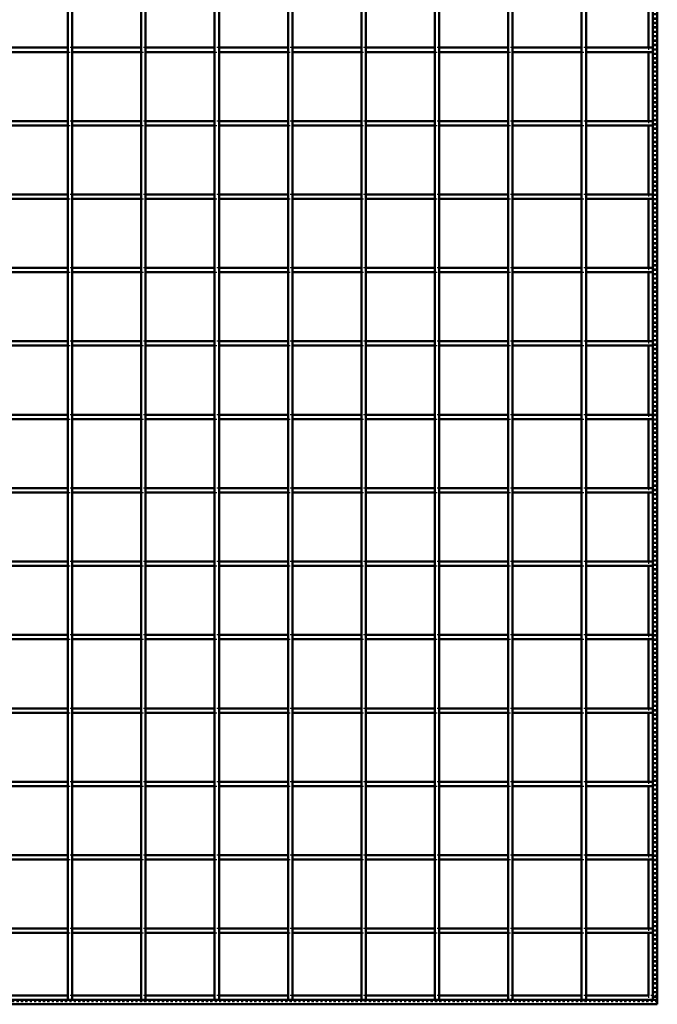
# Model space of a CAD drawing. Header units: millimetres. Extents: x -746 to 545, y -500 to 878.
# Tile 4 of 7: x 110 to 400, y -500 to -53. Entities that reach past the tile are written whole.
import ezdxf

# ---------------------------------------------------------------- set-up
doc = ezdxf.new("R2010")
doc.units = ezdxf.units.MM
doc.linetypes.add('Dashed', pattern=[2, 1, -1])
for name, color, linetype, lineweight in [('2d ConnectionPoints', 7, 'Continuous', 50), ('AM_0', 7, 'Continuous', 50), ('AM_9', 6, 'Dashed', 25)]:
    doc.layers.add(name, color=color, linetype=linetype, lineweight=lineweight)

# ---------------------------------------------------------------- blocks, each defined once
blk = doc.blocks.new('1_LP230332P35011000800VERTICAL1_0_in_LPP2303321180010003500_4')
at = {"layer": 'AM_0'}
for p, q in [((398, 498), (398, -498)), ((400, 498), (400, -498)), ((396.05, -34.33), (396.05, -65.66)), ((396.05, -67.66), (396.05, -98.99)), ((396.05, -100.99), (396.05, -132.32)), ((396.05, -134.32), (396.05, -165.65)), ((396.05, -167.65), (396.05, -198.98)), ((396.05, -200.98), (396.05, -232.31)), ((396.05, -234.31), (396.05, -265.64)), ((396.05, -267.64), (396.05, -298.97)), ((396.05, -300.97), (396.05, -332.3)), ((396.05, -334.3), (396.05, -365.63)), ((396.05, -367.63), (396.05, -398.96)), ((396.05, -400.96), (396.05, -432.29)), ((396.05, -434.29), (396.05, -465.62)), ((396.05, -467.62), (396.05, -496.05)), ((398, -498), (400, -498))]:
    blk.add_line(p, q, dxfattribs=at)
at = {"layer": 'AM_9'}
for p, q in [((398.55, 498), (398.55, -498)), ((398.99, 498), (398.99, -498)), ((396.05, -65.66), (396.05, -67.66)), ((396.05, -98.99), (396.05, -100.99)), ((396.05, -132.32), (396.05, -134.32)), ((396.05, -165.65), (396.05, -167.65)), ((396.05, -198.98), (396.05, -200.98)), ((396.05, -232.31), (396.05, -234.31)), ((396.05, -265.64), (396.05, -267.64)), ((396.05, -298.97), (396.05, -300.97)), ((396.05, -332.3), (396.05, -334.3)), ((396.05, -365.63), (396.05, -367.63)), ((396.05, -398.96), (396.05, -400.96)), ((396.05, -432.29), (396.05, -434.29)), ((396.05, -465.62), (396.05, -467.62)), ((396.05, -496.05), (396.05, -498))]:
    blk.add_line(p, q, dxfattribs=at)
blk = doc.blocks.new('2_LP230332P35011000800HORIZONTAL1_0_in_LPP2303321180010003500_4')
at = {"layer": 'AM_0'}
for p, q in [((132.32, -496.05), (100.99, -496.05)), ((165.65, -496.05), (134.32, -496.05)), ((198.98, -496.05), (167.65, -496.05)), ((232.31, -496.05), (200.98, -496.05)), ((265.64, -496.05), (234.31, -496.05)), ((298.97, -496.05), (267.64, -496.05)), ((332.3, -496.05), (300.97, -496.05)), ((365.63, -496.05), (334.3, -496.05)), ((396.05, -496.05), (367.63, -496.05)), ((400, -498), (-400, -498)), ((400, -500), (-400, -500)), ((400, -498), (400, -500))]:
    blk.add_line(p, q, dxfattribs=at)
at = {"layer": 'AM_9'}
for p, q in [((134.32, -496.05), (132.32, -496.05)), ((167.65, -496.05), (165.65, -496.05)), ((200.98, -496.05), (198.98, -496.05)), ((234.31, -496.05), (232.31, -496.05)), ((267.64, -496.05), (265.64, -496.05)), ((300.97, -496.05), (298.97, -496.05)), ((334.3, -496.05), (332.3, -496.05)), ((367.63, -496.05), (365.63, -496.05)), ((400, -496.05), (396.05, -496.05)), ((400, -498.4), (-400, -498.4)), ((400, -498.92), (-400, -498.92))]:
    blk.add_line(p, q, dxfattribs=at)
blk = doc.blocks.new('18_LP230332P35011000800VERTICALC16_0_in_LPP2303321180010003500_4')
at = {"layer": 'AM_0'}
for p, q in [((132.32, -498), (132.32, 498)), ((134.32, -498), (134.32, 498)), ((134.32, -498), (132.32, -498))]:
    blk.add_line(p, q, dxfattribs=at)
blk = doc.blocks.new('19_LP230332P35011000800VERTICALC17_0_in_LPP2303321180010003500_4')
at = {"layer": 'AM_0'}
for p, q in [((165.65, -498), (165.65, 498)), ((167.65, -498), (167.65, 498)), ((167.65, -498), (165.65, -498))]:
    blk.add_line(p, q, dxfattribs=at)
blk = doc.blocks.new('20_LP230332P35011000800VERTICALC18_0_in_LPP2303321180010003500_4')
at = {"layer": 'AM_0'}
for p, q in [((198.98, -498), (198.98, 498)), ((200.98, -498), (200.98, 498)), ((200.98, -498), (198.98, -498))]:
    blk.add_line(p, q, dxfattribs=at)
blk = doc.blocks.new('21_LP230332P35011000800VERTICALC19_0_in_LPP2303321180010003500_4')
at = {"layer": 'AM_0'}
for p, q in [((232.31, -498), (232.31, 498)), ((234.31, -498), (234.31, 498)), ((234.31, -498), (232.31, -498))]:
    blk.add_line(p, q, dxfattribs=at)
blk = doc.blocks.new('22_LP230332P35011000800VERTICALC20_0_in_LPP2303321180010003500_4')
at = {"layer": 'AM_0'}
for p, q in [((265.64, -498), (265.64, 498)), ((267.64, -498), (267.64, 498)), ((267.64, -498), (265.64, -498))]:
    blk.add_line(p, q, dxfattribs=at)
blk = doc.blocks.new('23_LP230332P35011000800VERTICALC21_0_in_LPP2303321180010003500_4')
at = {"layer": 'AM_0'}
for p, q in [((298.97, -498), (298.97, 498)), ((300.97, -498), (300.97, 498)), ((300.97, -498), (298.97, -498))]:
    blk.add_line(p, q, dxfattribs=at)
blk = doc.blocks.new('24_LP230332P35011000800VERTICALC22_0_in_LPP2303321180010003500_4')
at = {"layer": 'AM_0'}
for p, q in [((332.3, -498), (332.3, 498)), ((334.3, -498), (334.3, 498)), ((334.3, -498), (332.3, -498))]:
    blk.add_line(p, q, dxfattribs=at)
blk = doc.blocks.new('25_LP230332P35011000800VERTICALC23_0_in_LPP2303321180010003500_4')
at = {"layer": 'AM_0'}
for p, q in [((365.63, -498), (365.63, 498)), ((367.63, -498), (367.63, 498)), ((367.63, -498), (365.63, -498))]:
    blk.add_line(p, q, dxfattribs=at)
blk = doc.blocks.new('27_esiefluewpizx1quqgex292ke________0_in_LPP2303321180010003500_4')
at = {"layer": 'AM_0'}
for p, q in [((132.32, -465.62), (100.99, -465.62)), ((132.32, -467.62), (100.99, -467.62)), ((132.32, -465.62), (132.32, -467.62)), ((134.32, -467.62), (134.32, -465.62)), ((165.65, -465.62), (134.32, -465.62)), ((165.65, -467.62), (134.32, -467.62)), ((165.65, -465.62), (165.65, -467.62)), ((167.65, -467.62), (167.65, -465.62)), ((198.98, -465.62), (167.65, -465.62)), ((198.98, -467.62), (167.65, -467.62)), ((198.98, -465.62), (198.98, -467.62)), ((200.98, -467.62), (200.98, -465.62)), ((232.31, -465.62), (200.98, -465.62)), ((232.31, -467.62), (200.98, -467.62)), ((232.31, -465.62), (232.31, -467.62)), ((234.31, -467.62), (234.31, -465.62)), ((265.64, -465.62), (234.31, -465.62)), ((265.64, -467.62), (234.31, -467.62)), ((265.64, -465.62), (265.64, -467.62)), ((267.64, -467.62), (267.64, -465.62)), ((298.97, -465.62), (267.64, -465.62)), ((298.97, -467.62), (267.64, -467.62)), ((298.97, -465.62), (298.97, -467.62)), ((300.97, -467.62), (300.97, -465.62)), ((332.3, -465.62), (300.97, -465.62)), ((332.3, -467.62), (300.97, -467.62)), ((332.3, -465.62), (332.3, -467.62)), ((334.3, -467.62), (334.3, -465.62)), ((365.63, -465.62), (334.3, -465.62)), ((365.63, -467.62), (334.3, -467.62)), ((365.63, -465.62), (365.63, -467.62)), ((367.63, -467.62), (367.63, -465.62)), ((398, -465.62), (367.63, -465.62)), ((398, -467.62), (367.63, -467.62)), ((398, -465.62), (398, -467.62))]:
    blk.add_line(p, q, dxfattribs=at)
at = {"layer": 'AM_9'}
for p, q in [((134.32, -465.62), (132.32, -465.62)), ((132.32, -467.62), (134.32, -467.62)), ((167.65, -465.62), (165.65, -465.62)), ((165.65, -467.62), (167.65, -467.62)), ((200.98, -465.62), (198.98, -465.62)), ((198.98, -467.62), (200.98, -467.62)), ((234.31, -465.62), (232.31, -465.62)), ((232.31, -467.62), (234.31, -467.62)), ((267.64, -465.62), (265.64, -465.62)), ((265.64, -467.62), (267.64, -467.62)), ((300.97, -465.62), (298.97, -465.62)), ((298.97, -467.62), (300.97, -467.62)), ((334.3, -465.62), (332.3, -465.62)), ((332.3, -467.62), (334.3, -467.62)), ((367.63, -465.62), (365.63, -465.62)), ((365.63, -467.62), (367.63, -467.62))]:
    blk.add_line(p, q, dxfattribs=at)
blk = doc.blocks.new('28_cjtedesh73m9nhjc2rq2jyofc________0_in_LPP2303321180010003500_4')
at = {"layer": 'AM_0'}
for p, q in [((132.32, -432.29), (100.99, -432.29)), ((132.32, -432.29), (132.32, -434.29)), ((134.32, -434.29), (134.32, -432.29)), ((165.65, -432.29), (134.32, -432.29)), ((165.65, -432.29), (165.65, -434.29)), ((167.65, -434.29), (167.65, -432.29)), ((198.98, -432.29), (167.65, -432.29)), ((198.98, -432.29), (198.98, -434.29)), ((200.98, -434.29), (200.98, -432.29)), ((232.31, -432.29), (200.98, -432.29)), ((232.31, -432.29), (232.31, -434.29)), ((234.31, -434.29), (234.31, -432.29)), ((265.64, -432.29), (234.31, -432.29)), ((265.64, -432.29), (265.64, -434.29)), ((267.64, -434.29), (267.64, -432.29)), ((298.97, -432.29), (267.64, -432.29)), ((298.97, -432.29), (298.97, -434.29)), ((300.97, -434.29), (300.97, -432.29)), ((332.3, -432.29), (300.97, -432.29)), ((332.3, -432.29), (332.3, -434.29)), ((334.3, -434.29), (334.3, -432.29)), ((365.63, -432.29), (334.3, -432.29)), ((365.63, -432.29), (365.63, -434.29)), ((367.63, -434.29), (367.63, -432.29)), ((398, -432.29), (367.63, -432.29)), ((398, -432.29), (398, -434.29)), ((132.32, -434.29), (100.99, -434.29)), ((165.65, -434.29), (134.32, -434.29)), ((198.98, -434.29), (167.65, -434.29)), ((232.31, -434.29), (200.98, -434.29)), ((265.64, -434.29), (234.31, -434.29)), ((298.97, -434.29), (267.64, -434.29)), ((332.3, -434.29), (300.97, -434.29)), ((365.63, -434.29), (334.3, -434.29)), ((398, -434.29), (367.63, -434.29))]:
    blk.add_line(p, q, dxfattribs=at)
at = {"layer": 'AM_9'}
for p, q in [((134.32, -432.29), (132.32, -432.29)), ((167.65, -432.29), (165.65, -432.29)), ((200.98, -432.29), (198.98, -432.29)), ((234.31, -432.29), (232.31, -432.29)), ((267.64, -432.29), (265.64, -432.29)), ((300.97, -432.29), (298.97, -432.29)), ((334.3, -432.29), (332.3, -432.29)), ((367.63, -432.29), (365.63, -432.29)), ((132.32, -434.29), (134.32, -434.29)), ((165.65, -434.29), (167.65, -434.29)), ((198.98, -434.29), (200.98, -434.29)), ((232.31, -434.29), (234.31, -434.29)), ((265.64, -434.29), (267.64, -434.29)), ((298.97, -434.29), (300.97, -434.29)), ((332.3, -434.29), (334.3, -434.29)), ((365.63, -434.29), (367.63, -434.29))]:
    blk.add_line(p, q, dxfattribs=at)
blk = doc.blocks.new('29_esckkejad79hn6wv8kdpvpj2v________0_in_LPP2303321180010003500_4')
at = {"layer": 'AM_0'}
for p, q in [((132.32, -398.96), (100.99, -398.96)), ((132.32, -400.96), (100.99, -400.96)), ((132.32, -398.96), (132.32, -400.96)), ((134.32, -400.96), (134.32, -398.96)), ((165.65, -398.96), (134.32, -398.96)), ((165.65, -400.96), (134.32, -400.96)), ((165.65, -398.96), (165.65, -400.96)), ((167.65, -400.96), (167.65, -398.96)), ((198.98, -398.96), (167.65, -398.96)), ((198.98, -400.96), (167.65, -400.96)), ((198.98, -398.96), (198.98, -400.96)), ((200.98, -400.96), (200.98, -398.96)), ((232.31, -398.96), (200.98, -398.96)), ((232.31, -400.96), (200.98, -400.96)), ((232.31, -398.96), (232.31, -400.96)), ((234.31, -400.96), (234.31, -398.96)), ((265.64, -398.96), (234.31, -398.96)), ((265.64, -400.96), (234.31, -400.96)), ((265.64, -398.96), (265.64, -400.96)), ((267.64, -400.96), (267.64, -398.96)), ((298.97, -398.96), (267.64, -398.96)), ((298.97, -400.96), (267.64, -400.96)), ((298.97, -398.96), (298.97, -400.96)), ((300.97, -400.96), (300.97, -398.96)), ((332.3, -398.96), (300.97, -398.96)), ((332.3, -400.96), (300.97, -400.96)), ((332.3, -398.96), (332.3, -400.96)), ((334.3, -400.96), (334.3, -398.96)), ((365.63, -398.96), (334.3, -398.96)), ((365.63, -400.96), (334.3, -400.96)), ((365.63, -398.96), (365.63, -400.96)), ((367.63, -400.96), (367.63, -398.96)), ((398, -398.96), (367.63, -398.96)), ((398, -400.96), (367.63, -400.96)), ((398, -398.96), (398, -400.96))]:
    blk.add_line(p, q, dxfattribs=at)
at = {"layer": 'AM_9'}
for p, q in [((134.32, -398.96), (132.32, -398.96)), ((132.32, -400.96), (134.32, -400.96)), ((167.65, -398.96), (165.65, -398.96)), ((165.65, -400.96), (167.65, -400.96)), ((200.98, -398.96), (198.98, -398.96)), ((198.98, -400.96), (200.98, -400.96)), ((234.31, -398.96), (232.31, -398.96)), ((232.31, -400.96), (234.31, -400.96)), ((267.64, -398.96), (265.64, -398.96)), ((265.64, -400.96), (267.64, -400.96)), ((300.97, -398.96), (298.97, -398.96)), ((298.97, -400.96), (300.97, -400.96)), ((334.3, -398.96), (332.3, -398.96)), ((332.3, -400.96), (334.3, -400.96)), ((367.63, -398.96), (365.63, -398.96)), ((365.63, -400.96), (367.63, -400.96))]:
    blk.add_line(p, q, dxfattribs=at)
blk = doc.blocks.new('30_m53zoptmokxd8muyf27lc3l8f________0_in_LPP2303321180010003500_4')
at = {"layer": 'AM_0'}
for p, q in [((132.32, -365.63), (100.99, -365.63)), ((132.32, -365.63), (132.32, -367.63)), ((134.32, -367.63), (134.32, -365.63)), ((165.65, -365.63), (134.32, -365.63)), ((165.65, -365.63), (165.65, -367.63)), ((167.65, -367.63), (167.65, -365.63)), ((198.98, -365.63), (167.65, -365.63)), ((198.98, -365.63), (198.98, -367.63)), ((200.98, -367.63), (200.98, -365.63)), ((232.31, -365.63), (200.98, -365.63)), ((232.31, -365.63), (232.31, -367.63)), ((234.31, -367.63), (234.31, -365.63)), ((265.64, -365.63), (234.31, -365.63)), ((265.64, -365.63), (265.64, -367.63)), ((267.64, -367.63), (267.64, -365.63)), ((298.97, -365.63), (267.64, -365.63)), ((298.97, -365.63), (298.97, -367.63)), ((300.97, -367.63), (300.97, -365.63)), ((332.3, -365.63), (300.97, -365.63)), ((332.3, -365.63), (332.3, -367.63)), ((334.3, -367.63), (334.3, -365.63)), ((365.63, -365.63), (334.3, -365.63)), ((365.63, -365.63), (365.63, -367.63)), ((367.63, -367.63), (367.63, -365.63)), ((398, -365.63), (367.63, -365.63)), ((398, -365.63), (398, -367.63)), ((132.32, -367.63), (100.99, -367.63)), ((165.65, -367.63), (134.32, -367.63)), ((198.98, -367.63), (167.65, -367.63)), ((232.31, -367.63), (200.98, -367.63)), ((265.64, -367.63), (234.31, -367.63)), ((298.97, -367.63), (267.64, -367.63)), ((332.3, -367.63), (300.97, -367.63)), ((365.63, -367.63), (334.3, -367.63)), ((398, -367.63), (367.63, -367.63))]:
    blk.add_line(p, q, dxfattribs=at)
at = {"layer": 'AM_9'}
for p, q in [((134.32, -365.63), (132.32, -365.63)), ((167.65, -365.63), (165.65, -365.63)), ((200.98, -365.63), (198.98, -365.63)), ((234.31, -365.63), (232.31, -365.63)), ((267.64, -365.63), (265.64, -365.63)), ((300.97, -365.63), (298.97, -365.63)), ((334.3, -365.63), (332.3, -365.63)), ((367.63, -365.63), (365.63, -365.63)), ((132.32, -367.63), (134.32, -367.63)), ((165.65, -367.63), (167.65, -367.63)), ((198.98, -367.63), (200.98, -367.63)), ((232.31, -367.63), (234.31, -367.63)), ((265.64, -367.63), (267.64, -367.63)), ((298.97, -367.63), (300.97, -367.63)), ((332.3, -367.63), (334.3, -367.63)), ((365.63, -367.63), (367.63, -367.63))]:
    blk.add_line(p, q, dxfattribs=at)
blk = doc.blocks.new('31_lxkbu0r4ngkhpa35aww2aw5dg________0_in_LPP2303321180010003500_4')
at = {"layer": 'AM_0'}
for p, q in [((132.32, -332.3), (100.99, -332.3)), ((132.32, -334.3), (100.99, -334.3)), ((132.32, -332.3), (132.32, -334.3)), ((134.32, -334.3), (134.32, -332.3)), ((165.65, -332.3), (134.32, -332.3)), ((165.65, -334.3), (134.32, -334.3)), ((165.65, -332.3), (165.65, -334.3)), ((167.65, -334.3), (167.65, -332.3)), ((198.98, -332.3), (167.65, -332.3)), ((198.98, -334.3), (167.65, -334.3)), ((198.98, -332.3), (198.98, -334.3)), ((200.98, -334.3), (200.98, -332.3)), ((232.31, -332.3), (200.98, -332.3)), ((232.31, -334.3), (200.98, -334.3)), ((232.31, -332.3), (232.31, -334.3)), ((234.31, -334.3), (234.31, -332.3)), ((265.64, -332.3), (234.31, -332.3)), ((265.64, -334.3), (234.31, -334.3)), ((265.64, -332.3), (265.64, -334.3)), ((267.64, -334.3), (267.64, -332.3)), ((298.97, -332.3), (267.64, -332.3)), ((298.97, -334.3), (267.64, -334.3)), ((298.97, -332.3), (298.97, -334.3)), ((300.97, -334.3), (300.97, -332.3)), ((332.3, -332.3), (300.97, -332.3)), ((332.3, -334.3), (300.97, -334.3)), ((332.3, -332.3), (332.3, -334.3)), ((334.3, -334.3), (334.3, -332.3)), ((365.63, -332.3), (334.3, -332.3)), ((365.63, -334.3), (334.3, -334.3)), ((365.63, -332.3), (365.63, -334.3)), ((367.63, -334.3), (367.63, -332.3)), ((398, -332.3), (367.63, -332.3)), ((398, -334.3), (367.63, -334.3)), ((398, -332.3), (398, -334.3))]:
    blk.add_line(p, q, dxfattribs=at)
at = {"layer": 'AM_9'}
for p, q in [((134.32, -332.3), (132.32, -332.3)), ((132.32, -334.3), (134.32, -334.3)), ((167.65, -332.3), (165.65, -332.3)), ((165.65, -334.3), (167.65, -334.3)), ((200.98, -332.3), (198.98, -332.3)), ((198.98, -334.3), (200.98, -334.3)), ((234.31, -332.3), (232.31, -332.3)), ((232.31, -334.3), (234.31, -334.3)), ((267.64, -332.3), (265.64, -332.3)), ((265.64, -334.3), (267.64, -334.3)), ((300.97, -332.3), (298.97, -332.3)), ((298.97, -334.3), (300.97, -334.3)), ((334.3, -332.3), (332.3, -332.3)), ((332.3, -334.3), (334.3, -334.3)), ((367.63, -332.3), (365.63, -332.3)), ((365.63, -334.3), (367.63, -334.3))]:
    blk.add_line(p, q, dxfattribs=at)
blk = doc.blocks.new('32_nu3gdbzbetyszao62696t56hk________0_in_LPP2303321180010003500_4')
at = {"layer": 'AM_0'}
for p, q in [((132.32, -298.97), (100.99, -298.97)), ((132.32, -298.97), (132.32, -300.97)), ((134.32, -300.97), (134.32, -298.97)), ((165.65, -298.97), (134.32, -298.97)), ((165.65, -298.97), (165.65, -300.97)), ((167.65, -300.97), (167.65, -298.97)), ((198.98, -298.97), (167.65, -298.97)), ((198.98, -298.97), (198.98, -300.97)), ((200.98, -300.97), (200.98, -298.97)), ((232.31, -298.97), (200.98, -298.97)), ((232.31, -298.97), (232.31, -300.97)), ((234.31, -300.97), (234.31, -298.97)), ((265.64, -298.97), (234.31, -298.97)), ((265.64, -298.97), (265.64, -300.97)), ((267.64, -300.97), (267.64, -298.97)), ((298.97, -298.97), (267.64, -298.97)), ((298.97, -298.97), (298.97, -300.97)), ((300.97, -300.97), (300.97, -298.97)), ((332.3, -298.97), (300.97, -298.97)), ((332.3, -298.97), (332.3, -300.97)), ((334.3, -300.97), (334.3, -298.97)), ((365.63, -298.97), (334.3, -298.97)), ((365.63, -298.97), (365.63, -300.97)), ((367.63, -300.97), (367.63, -298.97)), ((398, -298.97), (367.63, -298.97)), ((398, -298.97), (398, -300.97)), ((132.32, -300.97), (100.99, -300.97)), ((165.65, -300.97), (134.32, -300.97)), ((198.98, -300.97), (167.65, -300.97)), ((232.31, -300.97), (200.98, -300.97)), ((265.64, -300.97), (234.31, -300.97)), ((298.97, -300.97), (267.64, -300.97)), ((332.3, -300.97), (300.97, -300.97)), ((365.63, -300.97), (334.3, -300.97)), ((398, -300.97), (367.63, -300.97))]:
    blk.add_line(p, q, dxfattribs=at)
at = {"layer": 'AM_9'}
for p, q in [((134.32, -298.97), (132.32, -298.97)), ((167.65, -298.97), (165.65, -298.97)), ((200.98, -298.97), (198.98, -298.97)), ((234.31, -298.97), (232.31, -298.97)), ((267.64, -298.97), (265.64, -298.97)), ((300.97, -298.97), (298.97, -298.97)), ((334.3, -298.97), (332.3, -298.97)), ((367.63, -298.97), (365.63, -298.97)), ((132.32, -300.97), (134.32, -300.97)), ((165.65, -300.97), (167.65, -300.97)), ((198.98, -300.97), (200.98, -300.97)), ((232.31, -300.97), (234.31, -300.97)), ((265.64, -300.97), (267.64, -300.97)), ((298.97, -300.97), (300.97, -300.97)), ((332.3, -300.97), (334.3, -300.97)), ((365.63, -300.97), (367.63, -300.97))]:
    blk.add_line(p, q, dxfattribs=at)
blk = doc.blocks.new('33_pvmm4rl0j1s4hggsghg2fusmo________0_in_LPP2303321180010003500_4')
at = {"layer": 'AM_0'}
for p, q in [((132.32, -265.64), (100.99, -265.64)), ((132.32, -267.64), (100.99, -267.64)), ((132.32, -265.64), (132.32, -267.64)), ((134.32, -267.64), (134.32, -265.64)), ((165.65, -265.64), (134.32, -265.64)), ((165.65, -267.64), (134.32, -267.64)), ((165.65, -265.64), (165.65, -267.64)), ((167.65, -267.64), (167.65, -265.64)), ((198.98, -265.64), (167.65, -265.64)), ((198.98, -267.64), (167.65, -267.64)), ((198.98, -265.64), (198.98, -267.64)), ((200.98, -267.64), (200.98, -265.64)), ((232.31, -265.64), (200.98, -265.64)), ((232.31, -267.64), (200.98, -267.64)), ((232.31, -265.64), (232.31, -267.64)), ((234.31, -267.64), (234.31, -265.64)), ((265.64, -265.64), (234.31, -265.64)), ((265.64, -267.64), (234.31, -267.64)), ((265.64, -265.64), (265.64, -267.64)), ((267.64, -267.64), (267.64, -265.64)), ((298.97, -265.64), (267.64, -265.64)), ((298.97, -267.64), (267.64, -267.64)), ((298.97, -265.64), (298.97, -267.64)), ((300.97, -267.64), (300.97, -265.64)), ((332.3, -265.64), (300.97, -265.64)), ((332.3, -267.64), (300.97, -267.64)), ((332.3, -265.64), (332.3, -267.64)), ((334.3, -267.64), (334.3, -265.64)), ((365.63, -265.64), (334.3, -265.64)), ((365.63, -267.64), (334.3, -267.64)), ((365.63, -265.64), (365.63, -267.64)), ((367.63, -267.64), (367.63, -265.64)), ((398, -265.64), (367.63, -265.64)), ((398, -267.64), (367.63, -267.64)), ((398, -265.64), (398, -267.64))]:
    blk.add_line(p, q, dxfattribs=at)
at = {"layer": 'AM_9'}
for p, q in [((134.32, -265.64), (132.32, -265.64)), ((132.32, -267.64), (134.32, -267.64)), ((167.65, -265.64), (165.65, -265.64)), ((165.65, -267.64), (167.65, -267.64)), ((200.98, -265.64), (198.98, -265.64)), ((198.98, -267.64), (200.98, -267.64)), ((234.31, -265.64), (232.31, -265.64)), ((232.31, -267.64), (234.31, -267.64)), ((267.64, -265.64), (265.64, -265.64)), ((265.64, -267.64), (267.64, -267.64)), ((300.97, -265.64), (298.97, -265.64)), ((298.97, -267.64), (300.97, -267.64)), ((334.3, -265.64), (332.3, -265.64)), ((332.3, -267.64), (334.3, -267.64)), ((367.63, -265.64), (365.63, -265.64)), ((365.63, -267.64), (367.63, -267.64))]:
    blk.add_line(p, q, dxfattribs=at)
blk = doc.blocks.new('34_lq6j48iaf3fkm5j4s6hcfy1of________0_in_LPP2303321180010003500_4')
at = {"layer": 'AM_0'}
for p, q in [((132.32, -232.31), (100.99, -232.31)), ((132.32, -232.31), (132.32, -234.31)), ((134.32, -234.31), (134.32, -232.31)), ((165.65, -232.31), (134.32, -232.31)), ((165.65, -232.31), (165.65, -234.31)), ((167.65, -234.31), (167.65, -232.31)), ((198.98, -232.31), (167.65, -232.31)), ((198.98, -232.31), (198.98, -234.31)), ((200.98, -234.31), (200.98, -232.31)), ((232.31, -232.31), (200.98, -232.31)), ((232.31, -232.31), (232.31, -234.31)), ((234.31, -234.31), (234.31, -232.31)), ((265.64, -232.31), (234.31, -232.31)), ((265.64, -232.31), (265.64, -234.31)), ((267.64, -234.31), (267.64, -232.31)), ((298.97, -232.31), (267.64, -232.31)), ((298.97, -232.31), (298.97, -234.31)), ((300.97, -234.31), (300.97, -232.31)), ((332.3, -232.31), (300.97, -232.31)), ((332.3, -232.31), (332.3, -234.31)), ((334.3, -234.31), (334.3, -232.31)), ((365.63, -232.31), (334.3, -232.31)), ((365.63, -232.31), (365.63, -234.31)), ((367.63, -234.31), (367.63, -232.31)), ((398, -232.31), (367.63, -232.31)), ((398, -232.31), (398, -234.31)), ((132.32, -234.31), (100.99, -234.31)), ((165.65, -234.31), (134.32, -234.31)), ((198.98, -234.31), (167.65, -234.31)), ((232.31, -234.31), (200.98, -234.31)), ((265.64, -234.31), (234.31, -234.31)), ((298.97, -234.31), (267.64, -234.31)), ((332.3, -234.31), (300.97, -234.31)), ((365.63, -234.31), (334.3, -234.31)), ((398, -234.31), (367.63, -234.31))]:
    blk.add_line(p, q, dxfattribs=at)
at = {"layer": 'AM_9'}
for p, q in [((134.32, -232.31), (132.32, -232.31)), ((167.65, -232.31), (165.65, -232.31)), ((200.98, -232.31), (198.98, -232.31)), ((234.31, -232.31), (232.31, -232.31)), ((267.64, -232.31), (265.64, -232.31)), ((300.97, -232.31), (298.97, -232.31)), ((334.3, -232.31), (332.3, -232.31)), ((367.63, -232.31), (365.63, -232.31)), ((132.32, -234.31), (134.32, -234.31)), ((165.65, -234.31), (167.65, -234.31)), ((198.98, -234.31), (200.98, -234.31)), ((232.31, -234.31), (234.31, -234.31)), ((265.64, -234.31), (267.64, -234.31)), ((298.97, -234.31), (300.97, -234.31)), ((332.3, -234.31), (334.3, -234.31)), ((365.63, -234.31), (367.63, -234.31))]:
    blk.add_line(p, q, dxfattribs=at)
blk = doc.blocks.new('35_9el3bg8ektxw4ywk98yxyt6tg________0_in_LPP2303321180010003500_4')
at = {"layer": 'AM_0'}
for p, q in [((132.32, -198.98), (100.99, -198.98)), ((132.32, -200.98), (100.99, -200.98)), ((132.32, -198.98), (132.32, -200.98)), ((134.32, -200.98), (134.32, -198.98)), ((165.65, -198.98), (134.32, -198.98)), ((165.65, -200.98), (134.32, -200.98)), ((165.65, -198.98), (165.65, -200.98)), ((167.65, -200.98), (167.65, -198.98)), ((198.98, -198.98), (167.65, -198.98)), ((198.98, -200.98), (167.65, -200.98)), ((198.98, -198.98), (198.98, -200.98)), ((200.98, -200.98), (200.98, -198.98)), ((232.31, -198.98), (200.98, -198.98)), ((232.31, -200.98), (200.98, -200.98)), ((232.31, -198.98), (232.31, -200.98)), ((234.31, -200.98), (234.31, -198.98)), ((265.64, -198.98), (234.31, -198.98)), ((265.64, -200.98), (234.31, -200.98)), ((265.64, -198.98), (265.64, -200.98)), ((267.64, -200.98), (267.64, -198.98)), ((298.97, -198.98), (267.64, -198.98)), ((298.97, -200.98), (267.64, -200.98)), ((298.97, -198.98), (298.97, -200.98)), ((300.97, -200.98), (300.97, -198.98)), ((332.3, -198.98), (300.97, -198.98)), ((332.3, -200.98), (300.97, -200.98)), ((332.3, -198.98), (332.3, -200.98)), ((334.3, -200.98), (334.3, -198.98)), ((365.63, -198.98), (334.3, -198.98)), ((365.63, -200.98), (334.3, -200.98)), ((365.63, -198.98), (365.63, -200.98)), ((367.63, -200.98), (367.63, -198.98)), ((398, -198.98), (367.63, -198.98)), ((398, -200.98), (367.63, -200.98)), ((398, -198.98), (398, -200.98))]:
    blk.add_line(p, q, dxfattribs=at)
at = {"layer": 'AM_9'}
for p, q in [((134.32, -198.98), (132.32, -198.98)), ((132.32, -200.98), (134.32, -200.98)), ((167.65, -198.98), (165.65, -198.98)), ((165.65, -200.98), (167.65, -200.98)), ((200.98, -198.98), (198.98, -198.98)), ((198.98, -200.98), (200.98, -200.98)), ((234.31, -198.98), (232.31, -198.98)), ((232.31, -200.98), (234.31, -200.98)), ((267.64, -198.98), (265.64, -198.98)), ((265.64, -200.98), (267.64, -200.98)), ((300.97, -198.98), (298.97, -198.98)), ((298.97, -200.98), (300.97, -200.98)), ((334.3, -198.98), (332.3, -198.98)), ((332.3, -200.98), (334.3, -200.98)), ((367.63, -198.98), (365.63, -198.98)), ((365.63, -200.98), (367.63, -200.98))]:
    blk.add_line(p, q, dxfattribs=at)
blk = doc.blocks.new('36_j90ah7k6fwp9h1yzhavr7wygd________0_in_LPP2303321180010003500_4')
at = {"layer": 'AM_0'}
for p, q in [((132.32, -165.65), (100.99, -165.65)), ((132.32, -167.65), (100.99, -167.65)), ((132.32, -165.65), (132.32, -167.65)), ((134.32, -167.65), (134.32, -165.65)), ((165.65, -165.65), (134.32, -165.65)), ((165.65, -167.65), (134.32, -167.65)), ((165.65, -165.65), (165.65, -167.65)), ((167.65, -167.65), (167.65, -165.65)), ((198.98, -165.65), (167.65, -165.65)), ((198.98, -167.65), (167.65, -167.65)), ((198.98, -165.65), (198.98, -167.65)), ((200.98, -167.65), (200.98, -165.65)), ((232.31, -165.65), (200.98, -165.65)), ((232.31, -167.65), (200.98, -167.65)), ((232.31, -165.65), (232.31, -167.65)), ((234.31, -167.65), (234.31, -165.65)), ((265.64, -165.65), (234.31, -165.65)), ((265.64, -167.65), (234.31, -167.65)), ((265.64, -165.65), (265.64, -167.65)), ((267.64, -167.65), (267.64, -165.65)), ((298.97, -165.65), (267.64, -165.65)), ((298.97, -167.65), (267.64, -167.65)), ((298.97, -165.65), (298.97, -167.65)), ((300.97, -167.65), (300.97, -165.65)), ((332.3, -165.65), (300.97, -165.65)), ((332.3, -167.65), (300.97, -167.65)), ((332.3, -165.65), (332.3, -167.65)), ((334.3, -167.65), (334.3, -165.65)), ((365.63, -165.65), (334.3, -165.65)), ((365.63, -167.65), (334.3, -167.65)), ((365.63, -165.65), (365.63, -167.65)), ((367.63, -167.65), (367.63, -165.65)), ((398, -165.65), (367.63, -165.65)), ((398, -167.65), (367.63, -167.65)), ((398, -165.65), (398, -167.65))]:
    blk.add_line(p, q, dxfattribs=at)
at = {"layer": 'AM_9'}
for p, q in [((134.32, -165.65), (132.32, -165.65)), ((132.32, -167.65), (134.32, -167.65)), ((167.65, -165.65), (165.65, -165.65)), ((165.65, -167.65), (167.65, -167.65)), ((200.98, -165.65), (198.98, -165.65)), ((198.98, -167.65), (200.98, -167.65)), ((234.31, -165.65), (232.31, -165.65)), ((232.31, -167.65), (234.31, -167.65)), ((267.64, -165.65), (265.64, -165.65)), ((265.64, -167.65), (267.64, -167.65)), ((300.97, -165.65), (298.97, -165.65)), ((298.97, -167.65), (300.97, -167.65)), ((334.3, -165.65), (332.3, -165.65)), ((332.3, -167.65), (334.3, -167.65)), ((367.63, -165.65), (365.63, -165.65)), ((365.63, -167.65), (367.63, -167.65))]:
    blk.add_line(p, q, dxfattribs=at)
blk = doc.blocks.new('37_msc8l8q6plb5qdu0fonjx8cma________0_in_LPP2303321180010003500_4')
at = {"layer": 'AM_0'}
for p, q in [((132.32, -132.32), (100.99, -132.32)), ((132.32, -132.32), (132.32, -134.32)), ((134.32, -134.32), (134.32, -132.32)), ((165.65, -132.32), (134.32, -132.32)), ((165.65, -132.32), (165.65, -134.32)), ((167.65, -134.32), (167.65, -132.32)), ((198.98, -132.32), (167.65, -132.32)), ((198.98, -132.32), (198.98, -134.32)), ((200.98, -134.32), (200.98, -132.32)), ((232.31, -132.32), (200.98, -132.32)), ((232.31, -132.32), (232.31, -134.32)), ((234.31, -134.32), (234.31, -132.32)), ((265.64, -132.32), (234.31, -132.32)), ((265.64, -132.32), (265.64, -134.32)), ((267.64, -134.32), (267.64, -132.32)), ((298.97, -132.32), (267.64, -132.32)), ((298.97, -132.32), (298.97, -134.32)), ((300.97, -134.32), (300.97, -132.32)), ((332.3, -132.32), (300.97, -132.32)), ((332.3, -132.32), (332.3, -134.32)), ((334.3, -134.32), (334.3, -132.32)), ((365.63, -132.32), (334.3, -132.32)), ((365.63, -132.32), (365.63, -134.32)), ((367.63, -134.32), (367.63, -132.32)), ((398, -132.32), (367.63, -132.32)), ((398, -132.32), (398, -134.32)), ((132.32, -134.32), (100.99, -134.32)), ((165.65, -134.32), (134.32, -134.32)), ((198.98, -134.32), (167.65, -134.32)), ((232.31, -134.32), (200.98, -134.32)), ((265.64, -134.32), (234.31, -134.32)), ((298.97, -134.32), (267.64, -134.32)), ((332.3, -134.32), (300.97, -134.32)), ((365.63, -134.32), (334.3, -134.32)), ((398, -134.32), (367.63, -134.32))]:
    blk.add_line(p, q, dxfattribs=at)
at = {"layer": 'AM_9'}
for p, q in [((134.32, -132.32), (132.32, -132.32)), ((167.65, -132.32), (165.65, -132.32)), ((200.98, -132.32), (198.98, -132.32)), ((234.31, -132.32), (232.31, -132.32)), ((267.64, -132.32), (265.64, -132.32)), ((300.97, -132.32), (298.97, -132.32)), ((334.3, -132.32), (332.3, -132.32)), ((367.63, -132.32), (365.63, -132.32)), ((132.32, -134.32), (134.32, -134.32)), ((165.65, -134.32), (167.65, -134.32)), ((198.98, -134.32), (200.98, -134.32)), ((232.31, -134.32), (234.31, -134.32)), ((265.64, -134.32), (267.64, -134.32)), ((298.97, -134.32), (300.97, -134.32)), ((332.3, -134.32), (334.3, -134.32)), ((365.63, -134.32), (367.63, -134.32))]:
    blk.add_line(p, q, dxfattribs=at)
blk = doc.blocks.new('38_tf4fbymbmfo4t02ukkdeywngi________0_in_LPP2303321180010003500_4')
at = {"layer": 'AM_0'}
for p, q in [((132.32, -98.99), (100.99, -98.99)), ((132.32, -100.99), (100.99, -100.99)), ((132.32, -98.99), (132.32, -100.99)), ((134.32, -100.99), (134.32, -98.99)), ((165.65, -98.99), (134.32, -98.99)), ((165.65, -100.99), (134.32, -100.99)), ((165.65, -98.99), (165.65, -100.99)), ((167.65, -100.99), (167.65, -98.99)), ((198.98, -98.99), (167.65, -98.99)), ((198.98, -100.99), (167.65, -100.99)), ((198.98, -98.99), (198.98, -100.99)), ((200.98, -100.99), (200.98, -98.99)), ((232.31, -98.99), (200.98, -98.99)), ((232.31, -100.99), (200.98, -100.99)), ((232.31, -98.99), (232.31, -100.99)), ((234.31, -100.99), (234.31, -98.99)), ((265.64, -98.99), (234.31, -98.99)), ((265.64, -100.99), (234.31, -100.99)), ((265.64, -98.99), (265.64, -100.99)), ((267.64, -100.99), (267.64, -98.99)), ((298.97, -98.99), (267.64, -98.99)), ((298.97, -100.99), (267.64, -100.99)), ((298.97, -98.99), (298.97, -100.99)), ((300.97, -100.99), (300.97, -98.99)), ((332.3, -98.99), (300.97, -98.99)), ((332.3, -100.99), (300.97, -100.99)), ((332.3, -98.99), (332.3, -100.99)), ((334.3, -100.99), (334.3, -98.99)), ((365.63, -98.99), (334.3, -98.99)), ((365.63, -100.99), (334.3, -100.99)), ((365.63, -98.99), (365.63, -100.99)), ((367.63, -100.99), (367.63, -98.99)), ((398, -98.99), (367.63, -98.99)), ((398, -100.99), (367.63, -100.99)), ((398, -98.99), (398, -100.99))]:
    blk.add_line(p, q, dxfattribs=at)
at = {"layer": 'AM_9'}
for p, q in [((134.32, -98.99), (132.32, -98.99)), ((132.32, -100.99), (134.32, -100.99)), ((167.65, -98.99), (165.65, -98.99)), ((165.65, -100.99), (167.65, -100.99)), ((200.98, -98.99), (198.98, -98.99)), ((198.98, -100.99), (200.98, -100.99)), ((234.31, -98.99), (232.31, -98.99)), ((232.31, -100.99), (234.31, -100.99)), ((267.64, -98.99), (265.64, -98.99)), ((265.64, -100.99), (267.64, -100.99)), ((300.97, -98.99), (298.97, -98.99)), ((298.97, -100.99), (300.97, -100.99)), ((334.3, -98.99), (332.3, -98.99)), ((332.3, -100.99), (334.3, -100.99)), ((367.63, -98.99), (365.63, -98.99)), ((365.63, -100.99), (367.63, -100.99))]:
    blk.add_line(p, q, dxfattribs=at)
blk = doc.blocks.new('39_vs8n5vki57y232eotmuqsk42b________0_in_LPP2303321180010003500_4')
at = {"layer": 'AM_0'}
for p, q in [((132.32, -65.66), (100.99, -65.66)), ((132.32, -65.66), (132.32, -67.66)), ((134.32, -67.66), (134.32, -65.66)), ((165.65, -65.66), (134.32, -65.66)), ((165.65, -65.66), (165.65, -67.66)), ((167.65, -67.66), (167.65, -65.66)), ((198.98, -65.66), (167.65, -65.66)), ((198.98, -65.66), (198.98, -67.66)), ((200.98, -67.66), (200.98, -65.66)), ((232.31, -65.66), (200.98, -65.66)), ((232.31, -65.66), (232.31, -67.66)), ((234.31, -67.66), (234.31, -65.66)), ((265.64, -65.66), (234.31, -65.66)), ((265.64, -65.66), (265.64, -67.66)), ((267.64, -67.66), (267.64, -65.66)), ((298.97, -65.66), (267.64, -65.66)), ((298.97, -65.66), (298.97, -67.66)), ((300.97, -67.66), (300.97, -65.66)), ((332.3, -65.66), (300.97, -65.66)), ((332.3, -65.66), (332.3, -67.66)), ((334.3, -67.66), (334.3, -65.66)), ((365.63, -65.66), (334.3, -65.66)), ((365.63, -65.66), (365.63, -67.66)), ((367.63, -67.66), (367.63, -65.66)), ((398, -65.66), (367.63, -65.66)), ((398, -65.66), (398, -67.66)), ((132.32, -67.66), (100.99, -67.66)), ((165.65, -67.66), (134.32, -67.66)), ((198.98, -67.66), (167.65, -67.66)), ((232.31, -67.66), (200.98, -67.66)), ((265.64, -67.66), (234.31, -67.66)), ((298.97, -67.66), (267.64, -67.66)), ((332.3, -67.66), (300.97, -67.66)), ((365.63, -67.66), (334.3, -67.66)), ((398, -67.66), (367.63, -67.66))]:
    blk.add_line(p, q, dxfattribs=at)
at = {"layer": 'AM_9'}
for p, q in [((134.32, -65.66), (132.32, -65.66)), ((167.65, -65.66), (165.65, -65.66)), ((200.98, -65.66), (198.98, -65.66)), ((234.31, -65.66), (232.31, -65.66)), ((267.64, -65.66), (265.64, -65.66)), ((300.97, -65.66), (298.97, -65.66)), ((334.3, -65.66), (332.3, -65.66)), ((367.63, -65.66), (365.63, -65.66)), ((132.32, -67.66), (134.32, -67.66)), ((165.65, -67.66), (167.65, -67.66)), ((198.98, -67.66), (200.98, -67.66)), ((232.31, -67.66), (234.31, -67.66)), ((265.64, -67.66), (267.64, -67.66)), ((298.97, -67.66), (300.97, -67.66)), ((332.3, -67.66), (334.3, -67.66)), ((365.63, -67.66), (367.63, -67.66))]:
    blk.add_line(p, q, dxfattribs=at)

msp = doc.modelspace()

# ---------------------------------------------------------------- linework, layer by layer
at = {"layer": '2d ConnectionPoints'}
for p in [(133.32, -498), (166.65, -498), (199.98, -498), (233.31, -498), (266.64, -498), (299.97, -498), (333.3, -498), (366.63, -498)]:
    msp.add_point(p, dxfattribs=at)

# ---------------------------------------------------------------- block references
for name in ['18_LP230332P35011000800VERTICALC16_0_in_LPP2303321180010003500_4', '19_LP230332P35011000800VERTICALC17_0_in_LPP2303321180010003500_4', '20_LP230332P35011000800VERTICALC18_0_in_LPP2303321180010003500_4', '21_LP230332P35011000800VERTICALC19_0_in_LPP2303321180010003500_4', '22_LP230332P35011000800VERTICALC20_0_in_LPP2303321180010003500_4', '23_LP230332P35011000800VERTICALC21_0_in_LPP2303321180010003500_4', '24_LP230332P35011000800VERTICALC22_0_in_LPP2303321180010003500_4', '25_LP230332P35011000800VERTICALC23_0_in_LPP2303321180010003500_4', '1_LP230332P35011000800VERTICAL1_0_in_LPP2303321180010003500_4', '39_vs8n5vki57y232eotmuqsk42b________0_in_LPP2303321180010003500_4', '38_tf4fbymbmfo4t02ukkdeywngi________0_in_LPP2303321180010003500_4', '37_msc8l8q6plb5qdu0fonjx8cma________0_in_LPP2303321180010003500_4', '36_j90ah7k6fwp9h1yzhavr7wygd________0_in_LPP2303321180010003500_4', '35_9el3bg8ektxw4ywk98yxyt6tg________0_in_LPP2303321180010003500_4', '34_lq6j48iaf3fkm5j4s6hcfy1of________0_in_LPP2303321180010003500_4', '33_pvmm4rl0j1s4hggsghg2fusmo________0_in_LPP2303321180010003500_4', '32_nu3gdbzbetyszao62696t56hk________0_in_LPP2303321180010003500_4', '31_lxkbu0r4ngkhpa35aww2aw5dg________0_in_LPP2303321180010003500_4', '30_m53zoptmokxd8muyf27lc3l8f________0_in_LPP2303321180010003500_4', '29_esckkejad79hn6wv8kdpvpj2v________0_in_LPP2303321180010003500_4', '28_cjtedesh73m9nhjc2rq2jyofc________0_in_LPP2303321180010003500_4', '27_esiefluewpizx1quqgex292ke________0_in_LPP2303321180010003500_4', '2_LP230332P35011000800HORIZONTAL1_0_in_LPP2303321180010003500_4']:
    msp.add_blockref(name, (0, 0))

doc.saveas('drawing.dxf')
